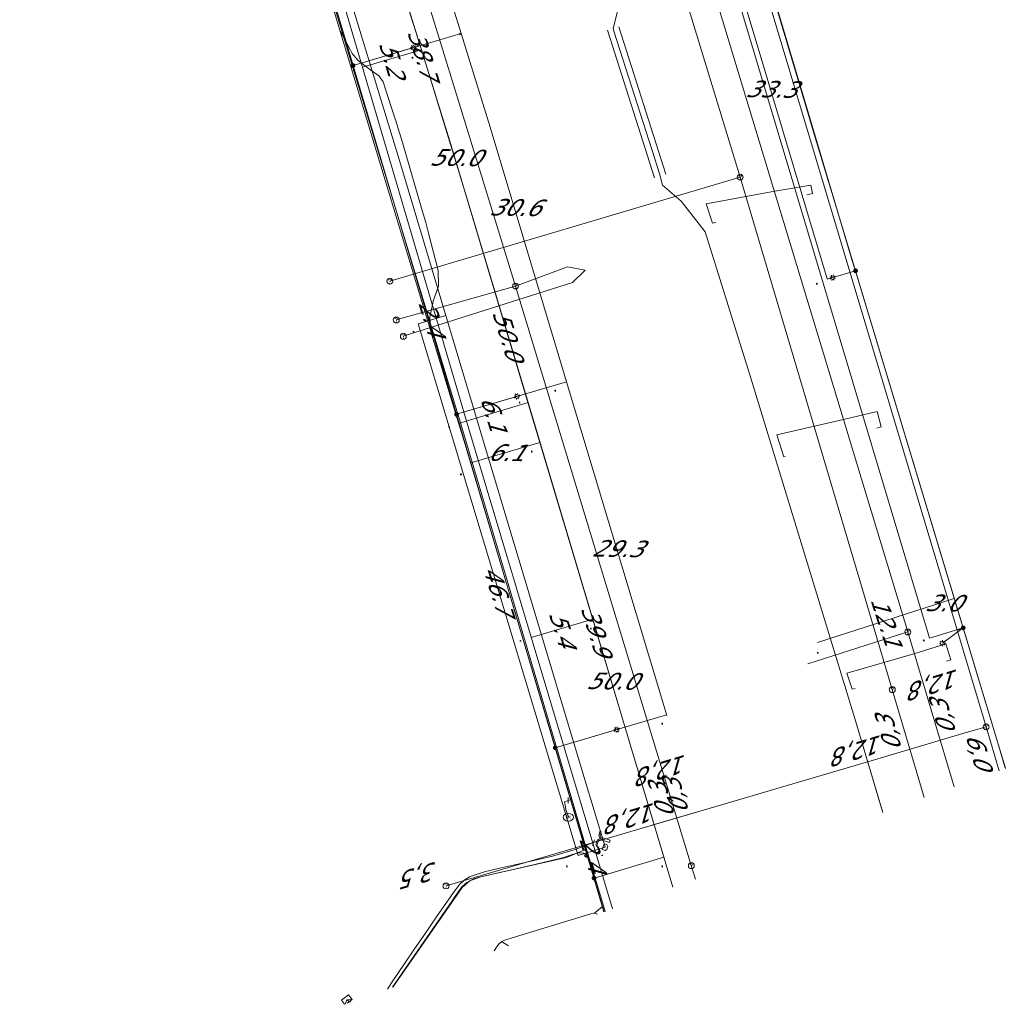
# Model space of a CAD drawing. Header units: metres. Extents: x 124576 to 133557, y 395865 to 402386.
# Tile 198 of 256: x 127242 to 127324, y 401666 to 401749. Entities that reach past the tile are written whole.
import ezdxf
from ezdxf.enums import TextEntityAlignment as Align

# ---------------------------------------------------------------- set-up
doc = ezdxf.new("R2010")
doc.units = ezdxf.units.M
doc.header["$MEASUREMENT"] = 0
for name, color, linetype, lineweight, true_color in [('LG_Datatransport_KPN_BV', 3, 'Continuous', 13, 0x00ff00), ('LG_Gas_Hoge_Druk_Enexis_Netbeheer_BV', 7, 'Continuous', 13, 0xff9b00), ('LG_Gas_Lage_Druk_Enexis_Netbeheer_BV', 7, 'Continuous', 13, 0xffdc7d), ('LG_Gas_Lage_Druk_P_Enexis_Netbeheer_BV', 7, 'Continuous', 13, 0xffdc7d), ('LG_Laag_Spanning_Enexis_Netbeheer_BV', 7, 'Continuous', 13, 0x960000), ('LG_Midden_Spanning_Enexis_Netbeheer_BV', 7, 'Continuous', 13, 0xd20000), ('LG_Riool_Vrij_Verval_Gemeente_Tilburg_Ruimtelijke_Uitvoering', 7, 'Continuous', 13, 0xca00a0), ('LG_unet-4_Brabant_Water', 5, 'Continuous', 13, 0x0000ff)]:
    doc.layers.add(name, color=color, linetype=linetype, lineweight=lineweight, true_color=true_color)
for name, color, linetype, lineweight in [('LG_Datatransport_P_KPN_BV', 7, 'Continuous', 0), ('LG_Laag_Spanning_P_Enexis_Netbeheer_BV', 7, 'Continuous', 0), ('LG_Midden_Spanning_P_Enexis_Netbeheer_BV', 7, 'Continuous', 0), ('LG_n00003_Spitters_Electrotechniek_BV', 7, 'Continuous', 13), ('LG_Riool_Vrij_Verval_P_Gemeente_Tilburg_Ruimtelijke_Uitvoering', 7, 'Continuous', 0), ('LG_unet-4_P_Brabant_Water', 7, 'Continuous', 0), ('MV_Datatransport', 7, 'Continuous', 0), ('MV_Gas_Hoge_Druk', 7, 'Continuous', 0), ('MV_Gas_Hoge_Druk_pijl', 7, 'Continuous', 0), ('MV_Gas_Lage_Druk', 7, 'Continuous', 0), ('MV_Gas_Lage_Druk_pijl', 7, 'Continuous', 0), ('MV_Laag_Spanning', 7, 'Continuous', 0), ('MV_Laag_Spanning_lijn', 7, 'Continuous', 0), ('MV_Laag_Spanning_pijl', 7, 'Continuous', 0), ('MV_Midden_Spanning', 7, 'Continuous', 0), ('MV_Midden_Spanning_lijn', 7, 'Continuous', 0), ('MV_Midden_Spanning_pijl', 7, 'Continuous', 0)]:
    doc.layers.add(name, color=color, linetype=linetype, lineweight=lineweight)
doc.styles.add('Klic_Annotatie', font='verdanai.ttf', dxfattribs={"oblique": 20, "height": 1.4})
doc.styles.add('Style-Arial', font='arial.ttf')

# ---------------------------------------------------------------- blocks, each defined once
blk = doc.blocks.new('Mof')
at = {"layer": 'LG_Laag_Spanning_P_Enexis_Netbeheer_BV'}
h = blk.add_hatch(color=256, dxfattribs=at)
edge = h.paths.add_edge_path()
edge.add_arc((0, 0), 2, 0, 360)
blk = doc.blocks.new('Mof_1')
at = {"layer": 'LG_Midden_Spanning_P_Enexis_Netbeheer_BV'}
h = blk.add_hatch(color=256, dxfattribs=at)
edge = h.paths.add_edge_path()
edge.add_arc((0, 0), 2, 0, 360)
blk = doc.blocks.new('Streetlight')
at = {"layer": 'LG_Laag_Spanning_P_Enexis_Netbeheer_BV'}
for p, q in [((-1.77, 1.77), (-1.06, 1.06)), ((0, 2.5), (0, 1.5)), ((1.77, 1.77), (1.06, 1.06)), ((-1.06, -1.06), (-1.77, -1.77)), ((0, -1.5), (0, -2.5)), ((1.06, -1.06), (1.77, -1.77))]:
    blk.add_line(p, q, dxfattribs=at)
at = {"layer": 'LG_Laag_Spanning_P_Enexis_Netbeheer_BV', "flags": 128}
for points in [[(-2.5, 0), (-1.5, 0)], [(1.5, 0), (2.5, 0)]]:
    blk.add_lwpolyline(points, dxfattribs=at)
at = {"layer": 'LG_Laag_Spanning_P_Enexis_Netbeheer_BV'}
blk.add_circle((0, 0), 1.5, dxfattribs=at)
blk = doc.blocks.new('Eindkap')
at = {"layer": 'LG_Gas_Lage_Druk_P_Enexis_Netbeheer_BV', "flags": 128}
blk.add_lwpolyline([(-0.75, -2.5), (1.75, -2.5), (1.75, 2.5), (-0.75, 2.5), (-2.02, 1.24), (-2.02, -1.24), (-0.75, -2.5)], close=True, dxfattribs=at)
blk = doc.blocks.new('Aftakzadel')
at = {"layer": 'LG_Gas_Lage_Druk_P_Enexis_Netbeheer_BV', "flags": 128}
blk.add_lwpolyline([(3, 3.12, 0.414214), (1, 1.12), (1, -6.38), (-1, -6.38), (-1, 1.12, 0.414214), (-3, 3.12), (-5.5, 3.12), (-5.5, 4.12), (-3, 4.12, -0.414214), (0, 1.12, -0.414214), (3, 4.12), (5.5, 4.12), (5.5, 3.12), (3, 3.12)], format="xyb", close=True, dxfattribs=at)
blk = doc.blocks.new('Afsluiter')
at = {"layer": 'LG_Gas_Lage_Druk_P_Enexis_Netbeheer_BV'}
blk.add_line((0, -2.5), (0, 2.5), dxfattribs=at)
blk.add_solid([(-0.25, 2.5), (0.25, 2.5), (-0.25, -2.5), (0.25, -2.5)], dxfattribs=at)
blk = doc.blocks.new('m_pijl')
at = {"layer": 'MV_Laag_Spanning_pijl'}
blk.add_hatch(color=7, dxfattribs=at).paths.add_polyline_path([(-1, -0.33), (-1, 0), (-1, 0.33), (0, 0)])
at = {"layer": 'MV_Laag_Spanning_pijl', "flags": 128}
blk.add_lwpolyline([(-1, 0), (-1, 0.33), (0, 0), (-1, -0.33), (-1, 0)], close=True, dxfattribs=at)
blk = doc.blocks.new('m_pijl_1')
at = {"layer": 'MV_Midden_Spanning_pijl'}
blk.add_hatch(color=7, dxfattribs=at).paths.add_polyline_path([(-1, -0.33), (-1, 0), (-1, 0.33), (0, 0)])
at = {"layer": 'MV_Midden_Spanning_pijl', "flags": 128}
blk.add_lwpolyline([(-1, 0), (-1, 0.33), (0, 0), (-1, -0.33), (-1, 0)], close=True, dxfattribs=at)
blk = doc.blocks.new('m_pijl_2')
at = {"layer": 'MV_Gas_Lage_Druk_pijl'}
blk.add_hatch(color=7, dxfattribs=at).paths.add_polyline_path([(-1, -0.33), (-1, 0), (-1, 0.33), (0, 0)])
at = {"layer": 'MV_Gas_Lage_Druk_pijl', "flags": 128}
blk.add_lwpolyline([(-1, 0), (-1, 0.33), (0, 0), (-1, -0.33), (-1, 0)], close=True, dxfattribs=at)
blk = doc.blocks.new('m_pijl_3')
at = {"layer": 'MV_Gas_Hoge_Druk_pijl'}
blk.add_hatch(color=7, dxfattribs=at).paths.add_polyline_path([(-1, -0.33), (-1, 0), (-1, 0.33), (0, 0)])
at = {"layer": 'MV_Gas_Hoge_Druk_pijl', "flags": 128}
blk.add_lwpolyline([(-1, 0), (-1, 0.33), (0, 0), (-1, -0.33), (-1, 0)], close=True, dxfattribs=at)
blk = doc.blocks.new('FireHydrant')
at = {"layer": 'LG_unet-4_P_Brabant_Water'}
blk.add_ellipse((0, 0), major_axis=(4.45, 0), ratio=0.727642, dxfattribs=at)
at = {"layer": 'LG_unet-4_P_Brabant_Water', "style": 'Style-Arial'}
blk.add_text('BK', height=2.5, dxfattribs=at).set_placement((0, 0), align=Align.MIDDLE_CENTER)
blk = doc.blocks.new('Afsluiter_2')
at = {"layer": 'LG_unet-4_P_Brabant_Water'}
blk.add_line((0, -2.5), (0, 2.5), dxfattribs=at)
blk.add_solid([(-0.25, 2.5), (0.25, 2.5), (-0.25, -2.5), (0.25, -2.5)], dxfattribs=at)
blk = doc.blocks.new('Onbekend_2')
at = {"layer": 'LG_Riool_Vrij_Verval_P_Gemeente_Tilburg_Ruimtelijke_Uitvoering'}
blk.add_hatch(color=256, dxfattribs=at).paths.add_polyline_path([(-0.25, -1.07, -0.262633), (0.23, 0.15), (0.59, 0.47, 0.379827), (0.7, 1.26), (0.69, 1.26, 0.228508), (-0.03, 1.53), (-0.03, 1.52, 0.459053), (-0.82, 0.79), (-1.29, 0.85, -0.414214), (-0.08, 2, -0.243799), (1.09, 1.52, -0.379827), (0.9, 0.11), (0.54, -0.2, 0.262633), (0.23, -1.08), (-0.17, -1.07)])
blk.add_circle((0, 0), 2.5, dxfattribs=at)
at = {"layer": 'LG_Riool_Vrij_Verval_P_Gemeente_Tilburg_Ruimtelijke_Uitvoering', "extrusion": (0, 0, -1)}
blk.add_solid([(0.34, -2.06), (-0.21, -2.06), (0.34, -1.51), (-0.21, -1.51)], dxfattribs=at)
blk = doc.blocks.new('Onbekend_3')
at = {"layer": 'LG_Datatransport_P_KPN_BV'}
blk.add_hatch(color=256, dxfattribs=at).paths.add_polyline_path([(-0.25, -1.07, -0.262633), (0.23, 0.15), (0.59, 0.47, 0.379827), (0.7, 1.26), (0.69, 1.26, 0.228508), (-0.03, 1.53), (-0.03, 1.52, 0.459053), (-0.82, 0.79), (-1.29, 0.85, -0.414214), (-0.08, 2, -0.243799), (1.09, 1.52, -0.379827), (0.9, 0.11), (0.54, -0.2, 0.262633), (0.23, -1.08), (-0.17, -1.07)])
blk.add_circle((0, 0), 2.5, dxfattribs=at)
at = {"layer": 'LG_Datatransport_P_KPN_BV', "extrusion": (0, 0, -1)}
blk.add_solid([(0.34, -2.06), (-0.21, -2.06), (0.34, -1.51), (-0.21, -1.51)], dxfattribs=at)

msp = doc.modelspace()

# ---------------------------------------------------------------- linework, layer by layer
at = {"layer": 'LG_Datatransport_KPN_BV'}
for p, q in [((127314.102, 401687.113), (127321.551, 401689.324)), ((127295.022, 401681.482), (127299.142, 401682.711))]:
    msp.add_line(p, q, dxfattribs=at)
at = {"layer": 'LG_Datatransport_KPN_BV', "flags": 128}
for points in [[(127288.451, 401843.616), (127285.941, 401841.447), (127285.084, 401840.508), (127284.31, 401839.5), (127283.625, 401838.43), (127283.032, 401837.306), (127282.537, 401836.135), (127282.143, 401834.927), (127281.852, 401833.689), (127281.668, 401832.432), (127281.59, 401831.163), (127281.621, 401829.893), (127282.498, 401825.782), (127323.219, 401689.788)], [(127277.805, 401676.414), (127314.102, 401687.113), (127321.551, 401689.324), (127323.219, 401689.788)], [(127323.219, 401689.788), (127324.323, 401686.095)]]:
    msp.add_lwpolyline(points, dxfattribs=at)
at = {"layer": 'LG_Gas_Hoge_Druk_Enexis_Netbeheer_BV', "flags": 128}
msp.add_lwpolyline([(127291.792, 401674.492), (127279.681, 401714.934), (127270.657, 401745.648), (127265.927, 401761.745), (127263.777, 401769.064), (127256.58, 401793.201), (127244.96, 401832.169), (127242.263, 401841.215)], dxfattribs=at)
at = {"layer": 'LG_Gas_Lage_Druk_Enexis_Netbeheer_BV'}
for p, q in [((127290.979, 401680.344), (127290.203, 401680.056)), ((127291.182, 401679.667), (127290.979, 401680.344))]:
    msp.add_line(p, q, dxfattribs=at)
at = {"layer": 'LG_Gas_Lage_Druk_Enexis_Netbeheer_BV', "flags": 128}
for points in [[(127290.979, 401680.344), (127289.506, 401685.255), (127280.023, 401716.87), (127273.97, 401737.134), (127268.456, 401755.267), (127264.204, 401768.42), (127264.195, 401768.45), (127261.262, 401778.529), (127251.16, 401813.238), (127245.071, 401833.954), (127243.96, 401840.539), (127243.651, 401842.48), (127242.053, 401852.348), (127241.951, 401852.98)], [(127290.203, 401680.056), (127288.748, 401679.515), (127288.672, 401679.487), (127286.76, 401678.915), (127284.719, 401678.449), (127282.427, 401677.925), (127281.108, 401677.625), (127279.83, 401677.202), (127279.777, 401677.179), (127279.32, 401676.91), (127278.942, 401676.54), (127278.853, 401676.426), (127278.366, 401675.77), (127277.061, 401673.899), (127275.926, 401672.253), (127275.093, 401671.033), (127274.327, 401669.908), (127273.208, 401668.25), (127272.957, 401667.874), (127272.869, 401667.743)], [(127269.765, 401666.636), (127269.459, 401666.825)]]:
    msp.add_lwpolyline(points, dxfattribs=at)
at = {"layer": 'LG_Gas_Lage_Druk_P_Enexis_Netbeheer_BV', "flags": 128}
for points in [[(127269.496, 401666.54), (127269.909, 401666.851), (127269.608, 401667.25), (127269.009, 401666.799), (127269.266, 401666.458)], [(127269.909, 401666.851), (127269.888, 401666.878), (127269.459, 401666.825), (127269.309, 401666.473)]]:
    msp.add_lwpolyline(points, dxfattribs=at)
at = {"layer": 'LG_Laag_Spanning_Enexis_Netbeheer_BV'}
for p, q in [((127269.985, 401745.408), (127275.056, 401746.913)), ((127312.241, 401728.148), (127310.321, 401727.569)), ((127278.688, 401716.076), (127283.765, 401717.58)), ((127321.294, 401698.115), (127319.541, 401696.826)), ((127286.983, 401688.029), (127292.155, 401689.558))]:
    msp.add_line(p, q, dxfattribs=at)
at = {"layer": 'LG_Laag_Spanning_Enexis_Netbeheer_BV', "flags": 128}
for points in [[(127332.185, 401844.155), (127300.385, 401844), (127298.875, 401843.993), (127296.88, 401843.887), (127293.917, 401843.588), (127291.972, 401843.174), (127288.875, 401842.151), (127287.231, 401841.118), (127284.524, 401838.308), (127283.566, 401836.623), (127282.302, 401831.997), (127282.148, 401830.958), (127282.223, 401830.049), (127282.563, 401828.247), (127283.033, 401826.305), (127293.755, 401790.188), (127302.686, 401760.104), (127308.111, 401741.829), (127308.685, 401739.913), (127312.182, 401728.348), (127312.241, 401728.148), (127321.294, 401698.115), (127324.269, 401688.245), (127324.839, 401686.328)], [(127332.185, 401844.155), (127300.385, 401844), (127298.875, 401843.993), (127296.88, 401843.887), (127293.917, 401843.588), (127291.972, 401843.174), (127288.875, 401842.151), (127287.231, 401841.118), (127284.524, 401838.308), (127283.566, 401836.623), (127282.302, 401831.997), (127282.148, 401830.958), (127282.223, 401830.049), (127282.563, 401828.247), (127283.033, 401826.305), (127293.755, 401790.188), (127302.686, 401760.104), (127308.111, 401741.829), (127308.685, 401739.913), (127312.182, 401728.348), (127312.241, 401728.148), (127321.294, 401698.115), (127324.269, 401688.245), (127324.839, 401686.328)], [(127289.693, 401678.863), (127286.983, 401688.029), (127282.532, 401703.087), (127278.688, 401716.076), (127276.853, 401722.264), (127269.985, 401745.408), (127268.622, 401750), (127261.981, 401772.336), (127260.639, 401776.848), (127259.094, 401782.042), (127253.371, 401801.205), (127252.868, 401802.882), (127246.377, 401824.526), (127246.049, 401825.618), (127244.849, 401829.618), (127242.085, 401839.201)], [(127259.094, 401782.042), (127269.985, 401745.408), (127268.622, 401750)], [(127291.068, 401674.234), (127290.05, 401677.655), (127289.693, 401678.863), (127286.983, 401688.029), (127282.532, 401703.087), (127278.688, 401716.076), (127276.853, 401722.264), (127269.985, 401745.408), (127268.622, 401750)], [(127268.622, 401750), (127269.985, 401745.408), (127276.853, 401722.264), (127278.688, 401716.076), (127282.532, 401703.087), (127286.983, 401688.029), (127289.693, 401678.863), (127290.05, 401677.655), (127291.068, 401674.234)], [(127291.068, 401674.234), (127290.05, 401677.655), (127289.693, 401678.863), (127289.602, 401678.994), (127289.375, 401679.178), (127289.084, 401679.203), (127289.003, 401679.185), (127288.723, 401679.136), (127288.449, 401679.064), (127287.602, 401678.785), (127285.262, 401678.219), (127281.102, 401677.252), (127280.613, 401677.157), (127280.136, 401677.021), (127280.004, 401676.964), (127279.555, 401676.708), (127279.172, 401676.356), (127278.847, 401675.937), (127278.005, 401674.708), (127273.295, 401667.895)], [(127291.068, 401674.234), (127290.05, 401677.655), (127289.693, 401678.863), (127289.602, 401678.994), (127289.375, 401679.178), (127289.084, 401679.203), (127289.003, 401679.185), (127288.723, 401679.136), (127288.449, 401679.064), (127287.602, 401678.785), (127285.262, 401678.219), (127281.102, 401677.252), (127280.613, 401677.157), (127280.136, 401677.021), (127280.004, 401676.964), (127279.555, 401676.708), (127279.172, 401676.356), (127278.847, 401675.937), (127278.005, 401674.708), (127273.295, 401667.895)], [(127289.693, 401678.863), (127289.602, 401678.994), (127289.375, 401679.178), (127289.084, 401679.203), (127289.003, 401679.185), (127288.723, 401679.136), (127288.449, 401679.064), (127287.602, 401678.785), (127285.262, 401678.219), (127281.102, 401677.252), (127280.613, 401677.157), (127280.136, 401677.021), (127280.004, 401676.964), (127279.555, 401676.708), (127279.172, 401676.356), (127278.847, 401675.937), (127278.005, 401674.708), (127273.295, 401667.895)], [(127291.068, 401674.234), (127290.05, 401677.655), (127289.693, 401678.863)]]:
    msp.add_lwpolyline(points, dxfattribs=at)
at = {"layer": 'LG_Midden_Spanning_Enexis_Netbeheer_BV'}
for p, q in [((127276.502, 401723.141), (127268.881, 401748.386)), ((127290.957, 401674.695), (127290.249, 401677.074)), ((127291.091, 401674.242), (127290.957, 401674.695)), ((127290.234, 401674.122), (127290.553, 401674.05))]:
    msp.add_line(p, q, dxfattribs=at)
at = {"layer": 'LG_Midden_Spanning_Enexis_Netbeheer_BV', "flags": 128}
for points in [[(127324.852, 401686.284), (127324.835, 401686.34), (127324.261, 401688.256), (127312.458, 401727.382), (127311.884, 401729.297), (127308.284, 401741.38), (127283.005, 401826.297), (127282.561, 401828.242), (127282.273, 401830.026), (127282.358, 401831.983), (127283.524, 401836.613), (127284.471, 401838.295), (127287.276, 401841.135), (127288.929, 401842.159), (127291.945, 401843.149), (127293.889, 401843.567), (127296.886, 401843.888), (127298.88, 401843.998), (127337.618, 401844.165), (127338.618, 401844.169)], [(127338.618, 401844.169), (127337.618, 401844.165), (127298.88, 401843.998), (127296.886, 401843.888), (127293.889, 401843.567), (127291.945, 401843.149), (127288.929, 401842.159), (127287.276, 401841.135), (127284.471, 401838.295), (127283.524, 401836.613), (127282.358, 401831.983), (127282.273, 401830.026), (127282.561, 401828.242), (127283.005, 401826.297), (127308.284, 401741.38), (127311.884, 401729.297), (127312.458, 401727.382), (127324.261, 401688.256), (127324.835, 401686.34), (127324.852, 401686.284)], [(127268.881, 401748.386), (127263.224, 401767.125), (127262.651, 401769.041), (127246.92, 401822.227)], [(127290.249, 401677.074), (127279.316, 401713.806), (127278.742, 401715.721), (127276.565, 401722.932), (127276.502, 401723.141), (127276.451, 401724.249), (127276.715, 401725.569), (127276.722, 401725.585), (127277.168, 401726.859), (127277.154, 401728.176), (127276.333, 401731.299), (127276.091, 401732.197), (127275.8, 401733.227), (127274.144, 401738.931), (127273.556, 401740.842), (127273.197, 401741.946), (127272.72, 401743.416), (127272.511, 401744.031), (127272.141, 401744.533), (127271.489, 401745.018), (127270.558, 401745.724), (127270.397, 401745.848), (127269.913, 401746.422), (127269.733, 401746.761), (127268.911, 401748.325), (127268.881, 401748.386), (127263.224, 401767.125)], [(127291.091, 401674.242), (127290.957, 401674.695), (127290.249, 401677.074), (127279.316, 401713.806), (127278.742, 401715.721), (127276.565, 401722.932), (127276.502, 401723.141), (127268.881, 401748.386), (127263.224, 401767.125)], [(127273.197, 401741.946), (127272.72, 401743.416), (127272.511, 401744.031), (127272.141, 401744.533), (127271.489, 401745.018), (127270.558, 401745.724), (127270.397, 401745.848), (127269.913, 401746.422), (127269.733, 401746.761), (127268.911, 401748.325), (127268.881, 401748.386)], [(127276.091, 401732.197), (127275.8, 401733.227), (127274.511, 401737.666), (127274.144, 401738.931), (127273.556, 401740.842), (127273.197, 401741.946)], [(127276.091, 401732.197), (127275.8, 401733.227), (127274.511, 401737.666), (127274.144, 401738.931), (127273.556, 401740.842), (127273.197, 401741.946)], [(127276.091, 401732.197), (127275.8, 401733.227), (127274.144, 401738.931), (127273.556, 401740.842), (127273.197, 401741.946)], [(127276.502, 401723.141), (127276.451, 401724.249), (127276.715, 401725.569), (127276.722, 401725.585), (127277.168, 401726.859), (127277.154, 401728.176), (127276.333, 401731.299), (127276.091, 401732.197)], [(127290.249, 401677.074), (127279.316, 401713.806), (127278.742, 401715.721), (127276.565, 401722.932), (127276.502, 401723.141)], [(127281.845, 401670.944), (127282.036, 401671.25), (127282.234, 401671.518), (127282.248, 401671.533), (127282.471, 401671.724), (127282.479, 401671.728), (127282.736, 401671.844), (127283.009, 401671.926), (127289.992, 401674.067), (127290.234, 401674.122), (127290.308, 401674.148), (127290.957, 401674.695), (127290.249, 401677.074)], [(127290.234, 401674.122), (127290.308, 401674.148), (127290.957, 401674.695)], [(127281.845, 401670.944), (127282.036, 401671.25), (127282.234, 401671.518), (127282.248, 401671.533), (127282.471, 401671.724), (127282.479, 401671.728), (127282.736, 401671.844), (127283.009, 401671.926), (127289.992, 401674.067), (127290.234, 401674.122), (127290.553, 401674.05)], [(127281.845, 401670.944), (127282.036, 401671.25), (127282.234, 401671.518), (127282.248, 401671.533), (127282.471, 401671.724), (127282.479, 401671.728), (127282.736, 401671.844), (127283.009, 401671.926), (127289.992, 401674.067), (127290.234, 401674.122)]]:
    msp.add_lwpolyline(points, dxfattribs=at)
at = {"layer": 'LG_n00003_Spitters_Electrotechniek_BV'}
for p, q in [((127291.848, 401748.524), (127292.634, 401751.625)), ((127291.848, 401748.524), (127292.634, 401751.625)), ((127291.848, 401748.524), (127292.634, 401751.625)), ((127295.335, 401735.973), (127291.371, 401748.372)), ((127291.944, 401748.221), (127291.848, 401748.524)), ((127291.944, 401748.221), (127291.848, 401748.524)), ((127291.944, 401748.221), (127291.848, 401748.524)), ((127295.351, 401737.564), (127291.944, 401748.221)), ((127295.351, 401737.564), (127291.944, 401748.221)), ((127295.351, 401737.564), (127291.944, 401748.221)), ((127296.287, 401736.278), (127292.324, 401748.676)), ((127295.811, 401736.126), (127295.351, 401737.564)), ((127295.811, 401736.126), (127295.351, 401737.564)), ((127295.811, 401736.126), (127295.351, 401737.564)), ((127295.933, 401735.643), (127295.811, 401736.126)), ((127295.933, 401735.643), (127295.811, 401736.126)), ((127295.933, 401735.643), (127295.811, 401736.126)), ((127295.993, 401735.351), (127295.933, 401735.643)), ((127295.993, 401735.351), (127295.933, 401735.643)), ((127295.993, 401735.351), (127295.933, 401735.643)), ((127297.583, 401734.004), (127295.993, 401735.351)), ((127297.583, 401734.004), (127295.993, 401735.351)), ((127297.583, 401734.004), (127295.993, 401735.351)), ((127297.583, 401734.004), (127295.993, 401735.351)), ((127297.583, 401734.004), (127295.993, 401735.351)), ((127299.582, 401731.41), (127297.583, 401734.004)), ((127299.582, 401731.41), (127297.583, 401734.004)), ((127299.582, 401731.41), (127297.583, 401734.004)), ((127299.582, 401731.41), (127297.583, 401734.004)), ((127299.582, 401731.41), (127297.583, 401734.004)), ((127303.45, 401719.032), (127299.582, 401731.41)), ((127303.45, 401719.032), (127299.582, 401731.41)), ((127303.45, 401719.032), (127299.582, 401731.41)), ((127303.45, 401719.032), (127299.582, 401731.41)), ((127303.45, 401719.032), (127299.582, 401731.41)), ((127311.846, 401691.598), (127303.45, 401719.032)), ((127311.846, 401691.598), (127303.45, 401719.032)), ((127311.846, 401691.598), (127303.45, 401719.032)), ((127311.846, 401691.598), (127303.45, 401719.032)), ((127311.846, 401691.598), (127303.45, 401719.032)), ((127312.176, 401690.49), (127311.846, 401691.598)), ((127312.176, 401690.49), (127311.846, 401691.598)), ((127312.176, 401690.49), (127311.846, 401691.598)), ((127312.176, 401690.49), (127311.846, 401691.598)), ((127312.176, 401690.49), (127311.846, 401691.598)), ((127314.529, 401682.602), (127312.176, 401690.49)), ((127314.426, 401682.948), (127312.176, 401690.49)), ((127314.53, 401682.602), (127312.176, 401690.49)), ((127314.53, 401682.602), (127312.176, 401690.49)), ((127314.53, 401682.602), (127312.176, 401690.49)), ((127314.529, 401682.602), (127314.426, 401682.948))]:
    msp.add_line(p, q, dxfattribs=at)
at = {"layer": 'LG_Riool_Vrij_Verval_Gemeente_Tilburg_Ruimtelijke_Uitvoering'}
for p, q in [((127283.65, 401726.86), (127262.68, 401794.83)), ((127316.63, 401697.77), (127298.67, 401757.07)), ((127296.95, 401754.37), (127302.54, 401736.02)), ((127302.54, 401736.02), (127273.08, 401727.27)), ((127302.54, 401736.02), (127315.33, 401692.92)), ((127283.65, 401726.86), (127273.62, 401724.01)), ((127298.43, 401678.12), (127283.65, 401726.86)), ((127316.63, 401697.77), (127308.24, 401695.08)), ((127320.522, 401684.739), (127316.63, 401697.77)), ((127315.33, 401692.92), (127318.002, 401683.841)), ((127298.77, 401676.981), (127298.43, 401678.12))]:
    msp.add_line(p, q, dxfattribs=at)
at = {"layer": 'LG_Riool_Vrij_Verval_Gemeente_Tilburg_Ruimtelijke_Uitvoering', "flags": 128}
for points in [[(127300.48, 401732.208), (127300.209, 401732.154), (127299.67, 401733.789), (127305.447, 401734.851), (127308.474, 401735.359), (127308.618, 401734.64), (127308.153, 401734.544)], [(127289.49, 401728.21), (127288.43, 401727.17), (127274.21, 401722.64)], [(127283.65, 401726.86), (127288.02, 401728.49), (127289.49, 401728.21)], [(127306.357, 401712.557), (127306.22, 401712.513), (127305.614, 401714.358), (127311.237, 401715.644), (127314.059, 401716.299), (127314.39, 401715.012), (127314.029, 401714.906)], [(127312.204, 401693.008), (127311.959, 401692.955), (127311.516, 401694.295), (127317.132, 401695.928), (127319.846, 401696.786), (127320.256, 401695.431), (127319.896, 401695.304)]]:
    msp.add_lwpolyline(points, dxfattribs=at)
at = {"layer": 'LG_unet-4_Brabant_Water'}
for p, q in [((127288.37, 401683.7), (127288.08, 401683.61)), ((127287.84, 401683.05), (127287.89, 401682.83)), ((127287.89, 401682.83), (127288.09, 401682.19))]:
    msp.add_line(p, q, dxfattribs=at)
at = {"layer": 'LG_unet-4_Brabant_Water', "flags": 128}
for points in [[(127262.83, 401768.87), (127279.2, 401714.79), (127288.37, 401683.7)], [(127288.08, 401683.61), (127287.76, 401683.48), (127287.84, 401683.05)], [(127288.37, 401683.7), (127289.62, 401679.5), (127291.182, 401674.275)], [(127273.322, 401667.904), (127279.15, 401676.29), (127279.8, 401676.85), (127280.72, 401677.17), (127287.94, 401678.81), (127289.62, 401679.5)]]:
    msp.add_lwpolyline(points, dxfattribs=at)
at = {"layer": 'MV_Gas_Hoge_Druk_pijl'}
for p, q in [((127260.898, 401794.485), (127275.732, 401746.736)), ((127275.732, 401746.736), (127270.766, 401745.277)), ((127290.147, 401698.859), (127284.974, 401697.306))]:
    msp.add_line(p, q, dxfattribs=at)
at = {"layer": 'MV_Gas_Hoge_Druk_pijl', "flags": 128}
for points in [[(127275.732, 401746.736), (127278.118, 401739.057), (127290.147, 401698.859)], [(127290.147, 401698.859), (127292.598, 401690.669), (127296.877, 401676.306)]]:
    msp.add_lwpolyline(points, dxfattribs=at)
at = {"layer": 'MV_Gas_Lage_Druk_pijl'}
for p, q in [((127277.78, 401724.38), (127275.468, 401723.685)), ((127275.468, 401723.685), (127288.908, 401678.983)), ((127288.908, 401678.983), (127291.182, 401679.667))]:
    msp.add_line(p, q, dxfattribs=at)
at = {"layer": 'MV_Laag_Spanning_lijn'}
for p, q in [((127269.985, 401745.408), (127279.073, 401748.105)), ((127309.862, 401727.431), (127310.321, 401727.569)), ((127278.689, 401716.076), (127287.941, 401718.818)), ((127286.983, 401688.029), (127296.345, 401690.797))]:
    msp.add_line(p, q, dxfattribs=at)
at = {"layer": 'MV_Laag_Spanning_pijl'}
for p, q in [((127273.616, 401847.094), (127318.467, 401697.263)), ((127270.741, 401774.941), (127279.073, 401748.105)), ((127285.701, 401713.716), (127279.896, 401711.997)), ((127318.467, 401697.263), (127321.294, 401698.115))]:
    msp.add_line(p, q, dxfattribs=at)
at = {"layer": 'MV_Laag_Spanning_pijl', "flags": 128}
for points in [[(127285.701, 401713.716), (127278.118, 401739.057), (127271.131, 401761.545)], [(127300.322, 401759.383), (127301.594, 401755.12), (127304.219, 401746.317), (127309.852, 401727.464)], [(127279.073, 401748.105), (127281.516, 401740.236), (127287.941, 401718.818)], [(127287.941, 401718.818), (127296.112, 401691.579), (127296.358, 401690.753)], [(127296.877, 401676.306), (127292.598, 401690.669), (127285.701, 401713.716)]]:
    msp.add_lwpolyline(points, dxfattribs=at)
at = {"layer": 'MV_Midden_Spanning_lijn'}
msp.add_line((127296.124, 401678.832), (127290.249, 401677.074), dxfattribs=at)
at = {"layer": 'MV_Midden_Spanning_pijl'}
for p, q in [((127284.698, 401717.07), (127278.865, 401715.314)), ((127320.545, 401700.574), (127309.031, 401696.872)), ((127296.125, 401678.832), (127296.877, 401676.306)), ((127283.067, 401671.38), (127282.479, 401671.728))]:
    msp.add_line(p, q, dxfattribs=at)
at = {"layer": 'MV_Midden_Spanning_pijl', "flags": 128}
for points in [[(127270.092, 401764.89), (127276.24, 401745.101), (127279.546, 401734.286), (127284.698, 401717.07)], [(127284.698, 401717.07), (127292.598, 401690.669), (127296.124, 401678.832)], [(127282, 401671), (127282, 401671), (127282.001, 401671)]]:
    msp.add_lwpolyline(points, dxfattribs=at)

# ---------------------------------------------------------------- block references
at = {"layer": 'LG_Datatransport_P_KPN_BV', "xscale": 0.1, "yscale": 0.1, "zscale": 0.1}
for p in [(127323.219, 401689.788), (127323.219, 401689.788), (127323.219, 401689.788), (127277.805, 401676.414)]:
    msp.add_blockref('Onbekend_3', p, dxfattribs=at)
at = {"layer": 'LG_Gas_Lage_Druk_P_Enexis_Netbeheer_BV'}
for name, p, xscale, yscale, zscale, rotation in [('Aftakzadel', (127290.979, 401680.344), 0.1, 0.1, 0.1, 73), ('Afsluiter', (127290.203, 401680.056), 0.1, 0.1, 0.1, 340), ('Eindkap', (127291.182, 401679.667), 0.09999999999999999, 0.09999999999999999, 0.09999999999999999, 163)]:
    msp.add_blockref(name, p, dxfattribs=dict(at, xscale=xscale, yscale=yscale, zscale=zscale, rotation=rotation))
at = {"layer": 'LG_Laag_Spanning_P_Enexis_Netbeheer_BV'}
for p, xscale, yscale, zscale, rotation in [((127275.056, 401746.913), 0.09999999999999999, 0.09999999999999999, 0.09999999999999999, 354.0000000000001), ((127310.321, 401727.569), 0.09999999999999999, 0.09999999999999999, 0.09999999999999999, 163), ((127283.765, 401717.58), 0.09999999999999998, 0.09999999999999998, 0.09999999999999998, 350.0000000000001), ((127319.541, 401696.826), 0.1, 0.1, 0.1, 180), ((127292.155, 401689.558), 0.1, 0.1, 0.1, 351.9999999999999)]:
    msp.add_blockref('Streetlight', p, dxfattribs=dict(at, xscale=xscale, yscale=yscale, zscale=zscale, rotation=rotation))
at = {"layer": 'LG_Laag_Spanning_P_Enexis_Netbeheer_BV', "xscale": 0.1, "yscale": 0.1, "zscale": 0.1}
for p in [(127269.985, 401745.408), (127312.241, 401728.148), (127278.688, 401716.076), (127321.294, 401698.115), (127286.983, 401688.029)]:
    msp.add_blockref('Mof', p, dxfattribs=at)
at = {"layer": 'LG_Midden_Spanning_P_Enexis_Netbeheer_BV', "xscale": 0.1, "yscale": 0.1, "zscale": 0.1, "rotation": 1}
msp.add_blockref('Mof_1', (127290.249, 401677.074), dxfattribs=at)
at = {"layer": 'LG_Riool_Vrij_Verval_P_Gemeente_Tilburg_Ruimtelijke_Uitvoering', "xscale": 0.1, "yscale": 0.1, "zscale": 0.1}
for p in [(127302.54, 401736.02), (127273.08, 401727.27), (127283.65, 401726.86), (127273.62, 401724.01), (127274.21, 401722.64), (127316.63, 401697.77), (127315.33, 401692.92), (127298.43, 401678.12)]:
    msp.add_blockref('Onbekend_2', p, dxfattribs=at)
at = {"layer": 'LG_unet-4_P_Brabant_Water', "xscale": 0.1, "yscale": 0.1, "zscale": 0.1}
for name, p in [('Afsluiter_2', (127288.08, 401683.61)), ('FireHydrant', (127288.09, 401682.19))]:
    msp.add_blockref(name, p, dxfattribs=at)
at = {"layer": 'MV_Gas_Hoge_Druk_pijl'}
for p, xscale, yscale, zscale, rotation in [((127275, 401746), 0.09999999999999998, 0.09999999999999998, 0.09999999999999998, 288), ((127270, 401745), 0.09999999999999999, 0.09999999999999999, 0.09999999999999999, 197), ((127290, 401698), 0.1, 0.1, 0.1, 287), ((127284, 401697), 0.09999999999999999, 0.09999999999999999, 0.09999999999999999, 197)]:
    msp.add_blockref('m_pijl_3', p, dxfattribs=dict(at, xscale=xscale, yscale=yscale, zscale=zscale, rotation=rotation))
at = {"layer": 'MV_Gas_Lage_Druk_pijl'}
for p, xscale, yscale, zscale, rotation in [((127275, 401723), 0.09999999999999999, 0.09999999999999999, 0.09999999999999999, 197), ((127291, 401679), 0.1, 0.1, 0.1, 16), ((127288, 401678), 0.1, 0.1, 0.1, 287)]:
    msp.add_blockref('m_pijl_2', p, dxfattribs=dict(at, xscale=xscale, yscale=yscale, zscale=zscale, rotation=rotation))
at = {"layer": 'MV_Laag_Spanning_pijl'}
for p, xscale, yscale, zscale, rotation in [((127279, 401748), 0.09999999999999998, 0.09999999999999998, 0.09999999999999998, 288), ((127309, 401727), 0.1, 0.1, 0.1, 287), ((127287, 401718), 0.1, 0.1, 0.1, 287), ((127285, 401713), 0.1, 0.1, 0.1, 106), ((127279, 401711), 0.09999999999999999, 0.09999999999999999, 0.09999999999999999, 197), ((127321, 401698), 0.1, 0.1, 0.1, 16), ((127318, 401697), 0.1, 0.1, 0.1, 287), ((127296, 401690), 0.1, 0.1, 0.1, 287)]:
    msp.add_blockref('m_pijl', p, dxfattribs=dict(at, xscale=xscale, yscale=yscale, zscale=zscale, rotation=rotation))
at = {"layer": 'MV_Midden_Spanning_pijl'}
for p, xscale, yscale, zscale, rotation in [((127284, 401717), 0.1, 0.1, 0.1, 287), ((127278, 401715), 0.09999999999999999, 0.09999999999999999, 0.09999999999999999, 197), ((127309, 401696), 0.1, 0.1, 0.1, 198), ((127296, 401678), 0.1, 0.1, 0.1, 287)]:
    msp.add_blockref('m_pijl_1', p, dxfattribs=dict(at, xscale=xscale, yscale=yscale, zscale=zscale, rotation=rotation))

# ---------------------------------------------------------------- texts
at = {"layer": 'MV_Datatransport', "style": 'Klic_Annotatie', "oblique": 20}
for s, rotation, p in [('12,8', 196.7, (127319.076, 401693.41)), ('0,3', 106.7, (127319.633, 401690.504)), ('0,3', 106.5, (127315.062, 401689.15)), ('12,8', 196.7, (127312.643, 401687.872)), ('6,0', 286.8, (127322.574, 401687.839)), ('12,8', 196.7, (127296.195, 401686.21)), ('0,3', 106.6, (127297.156, 401683.872)), ('0,3', 106.6, (127295.98, 401683.521)), ('12,8', 196.7, (127293.585, 401682.167)), ('3,5', 196.4, (127275.769, 401677.377))]:
    msp.add_text(s, height=1.4, rotation=rotation, dxfattribs=at).set_placement(p, align=Align.MIDDLE_CENTER)
at = {"layer": 'MV_Gas_Hoge_Druk', "style": 'Klic_Annotatie', "oblique": 20}
for s, rotation, p in [('5.2', 286, (127273.249, 401746.007)), ('50.0', 287, (127282.98, 401722.81)), ('5.4', 287, (127287.561, 401698.083))]:
    msp.add_text(s, height=1.4, rotation=rotation, dxfattribs=at).set_placement(p, align=Align.MIDDLE_CENTER)
at = {"layer": 'MV_Gas_Lage_Druk', "style": 'Klic_Annotatie', "oblique": 20}
for s, p in [('2.4', (127276.566, 401724.224)), ('46.7', (127282.188, 401701.334)), ('2.4', (127290.103, 401679.133))]:
    msp.add_text(s, height=1.4, rotation=287, dxfattribs=at).set_placement(p, align=Align.MIDDLE_CENTER)
at = {"layer": 'MV_Laag_Spanning', "style": 'Klic_Annotatie', "oblique": 20}
for s, p in [('33.3', (127305.084, 401743.423)), ('50.0', (127278.534, 401737.667)), ('30.6', (127283.545, 401733.473)), ('6.1', (127282.799, 401712.857)), ('29.3', (127292.15, 401704.786)), ('3.0', (127319.569, 401700.211)), ('50.0', (127291.708, 401693.643))]:
    msp.add_text(s, height=1.4, rotation=359, dxfattribs=at).set_placement(p, align=Align.MIDDLE_CENTER)
at = {"layer": 'MV_Midden_Spanning', "style": 'Klic_Annotatie', "oblique": 20}
for s, rotation, p in [('38.7', 287, (127275.832, 401746.415)), ('6.1', 287, (127281.782, 401716.192)), ('12.1', 288, (127314.788, 401698.723)), ('39.9', 287, (127290.418, 401697.953))]:
    msp.add_text(s, height=1.4, rotation=rotation, dxfattribs=at).set_placement(p, align=Align.MIDDLE_CENTER)

doc.saveas('drawing.dxf')
